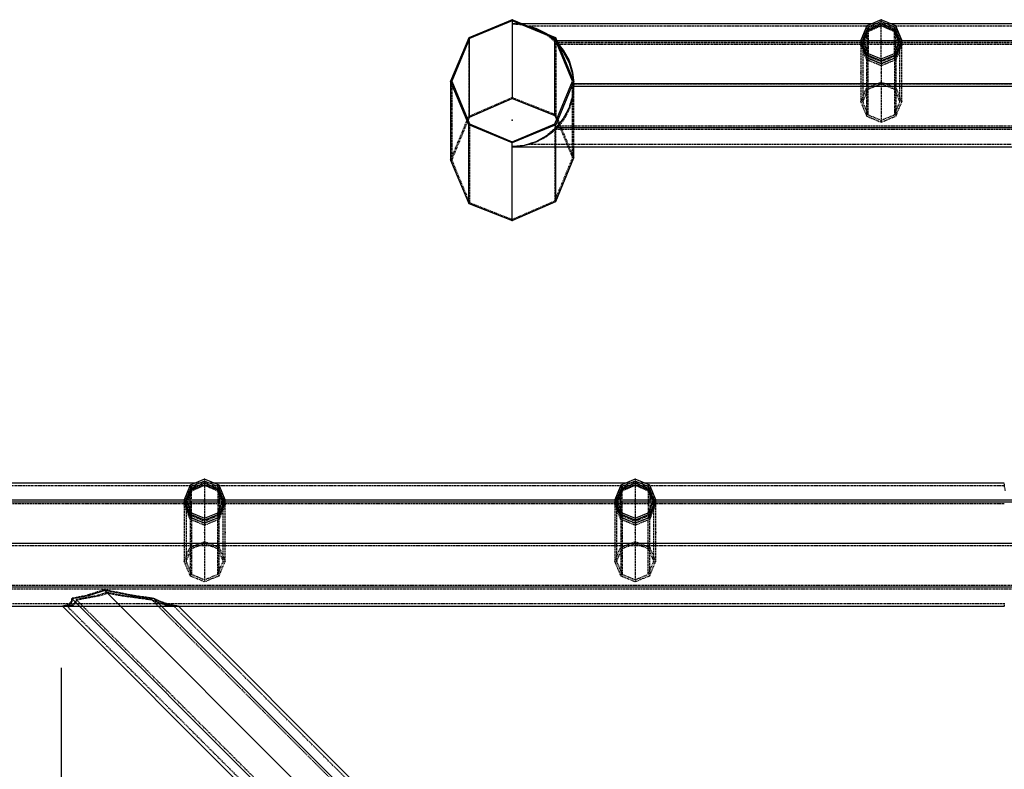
# Model space of a CAD drawing. Extents: x 551880 to 585869, y 94458 to 133000.
# Tile 10 of 42: x 566129 to 568530, y 113169 to 114996. Entities that reach past the tile are written whole.
import ezdxf

# ---------------------------------------------------------------- set-up
doc = ezdxf.new("R2010")
doc.units = 0
doc.header["$LTSCALE"] = 10
doc.header["$MEASUREMENT"] = 0
doc.linetypes.add('HIDDEN', pattern=[0.375, 0.25, -0.125])
doc.layers.get('0').update_dxf_attribs({"linetype": 'CONTINUOUS'})
doc.layers.get('Defpoints').update_dxf_attribs({"linetype": 'CONTINUOUS'})
for name, color, linetype in [('COTAS', 7, 'CONTINUOUS'), ('FORIR', 4, 'CONTINUOUS'), ('G', 3, 'CONTINUOUS'), ('S', 7, 'CONTINUOUS'), ('TR', 6, 'HIDDEN')]:
    doc.layers.add(name, color=color, linetype=linetype)
doc.styles.add('PADRAO MTL', font='txt.shx', dxfattribs={"width": 0.8, "oblique": 5})
doc.styles.get("Standard").update_dxf_attribs({"font": 'txt.shx', "width": 0.7, "oblique": 5})
doc.dimstyles.new('1-75', dxfattribs={"dimscale": 75, "dimtxt": 2.5, "dimasz": 2, "dimexe": 2, "dimexo": 2, "dimgap": 2, "dimtad": 1, "dimdec": 0, "dimdsep": 46, "dimtxsty": 'PADRAO MTL', "dimcen": 3, "dimclrd": 1, "dimclre": 1, "dimclrt": 7, "dimadec": 0, "dimazin": 0, "dimtfac": 1, "dimtdec": 0, "dimtmove": 0, "dimatfit": 3, "dimfxl": 1, "dimtfill": 1, "dimtolj": 1, "dimarcsym": 0})

# ---------------------------------------------------------------- blocks, each defined once
blk = doc.blocks.new('3D_INFOM')
blk.add_point((0, 0))
at = {"layer": 'FORIR', "flags": 1}
blk.add_attdef('MARK', (7.6, -4.3), '', height=5.26, dxfattribs=at)
blk = doc.blocks.new('3D_INFOTEXT')
blk.add_point((0, 0))
at = {"flags": 1}
for tag, p in [('MAR_PEZ', (7.2, 4.1)), ('POS_PEZ', (7.6, -4.3)), ('LUN_PRO', (7.2, -21.9)), ('NOM_PRO', (7.6, -13.2)), ('HANDLE', (7, -38.5)), ('MAT_PRO', (7.6, -30.1))]:
    blk.add_attdef(tag, p, '', height=5.26, dxfattribs=at)
blk = doc.blocks.new('*D86')
at = {"layer": 'COTAS', "color": 1, "lineweight": -2, "transparency": 16777216}
for p, q in [((566083, 113566.8), (565500.2, 113566.8)), ((565650.2, 113416.8), (565650.2, 111417.2)), ((568379.6, 111267.2), (565500.2, 111267.2))]:
    blk.add_line(p, q, dxfattribs=at)
at = {"layer": 'COTAS', "color": 1, "transparency": 16777216}
for points in [[(565625.2, 113416.8), (565675.2, 113416.8), (565650.2, 113566.8)], [(565625.2, 111417.2), (565675.2, 111417.2), (565650.2, 111267.2)]]:
    blk.add_solid(points, dxfattribs=at)
at = {"layer": 'Defpoints', "color": 0, "transparency": 16777216}
for p in [(566233, 113566.8), (565650.2, 111267.2), (568529.6, 111267.2)]:
    blk.add_point(p, dxfattribs=at)
at = {"layer": 'COTAS', "color": 7, "transparency": 16777216, "insert": (565406.4, 112417), "char_height": 187.5, "attachment_point": 5, "rotation": 90, "style": 'PADRAO MTL', "bg_fill": 3, "box_fill_scale": 1.25, "bg_fill_color": 256, "bg_fill_true_color": 13158600, "bg_fill_transparency": 0}
blk.add_mtext('\\A1;2300', dxfattribs=at)
blk = doc.blocks.new('*D88')
at = {"layer": 'COTAS', "color": 1, "lineweight": -2, "transparency": 16777216}
for p, q in [((566230, 113416.9), (566230, 110319.8)), ((568379.6, 110469.8), (566380, 110469.8))]:
    blk.add_line(p, q, dxfattribs=at)
at = {"layer": 'COTAS', "color": 1, "transparency": 16777216}
for points in [[(566380, 110494.8), (566380, 110444.8), (566230, 110469.8)], [(568379.6, 110494.8), (568379.6, 110444.8), (568529.6, 110469.8)]]:
    blk.add_solid(points, dxfattribs=at)
at = {"layer": 'Defpoints', "color": 0, "transparency": 16777216}
for p in [(566230, 113566.9), (566230, 110469.8), (568529.6, 110469.8)]:
    blk.add_point(p, dxfattribs=at)
at = {"layer": 'COTAS', "color": 7, "transparency": 16777216, "insert": (567379.8, 110713.5), "char_height": 187.5, "attachment_point": 5, "style": 'PADRAO MTL', "bg_fill": 3, "box_fill_scale": 1.25, "bg_fill_color": 256, "bg_fill_true_color": 13158600, "bg_fill_transparency": 0}
blk.add_mtext('\\A1;2300', dxfattribs=at)

msp = doc.modelspace()

# ---------------------------------------------------------------- linework, layer by layer
at = {"layer": 'G'}
for p, q in [((567329.6, 114993.8), (567329.6, 114804.2)), ((568206.2, 114986.7), (567353, 114986.7)), ((567361, 114983.4), (567387, 114975.9)), ((567364.5, 114982), (567387, 114974.8)), ((567387, 114975.1), (567370.5, 114980.4)), ((567370.5, 114980.4), (567387, 114975.6)), ((568197.6, 114978.4), (568197.6, 114970.2)), ((568213.4, 114976.5), (568229.6, 114982.8)), ((568229.6, 114982.8), (568229.6, 114991.7)), ((568229.6, 114982.8), (568245.8, 114976.5)), ((569256.2, 114986.7), (568253, 114986.7)), ((568261.6, 114970.2), (568261.6, 114978.4)), ((567387, 114975.9), (567413, 114962.7)), ((567387, 114975.6), (567413, 114962.4)), ((567404, 114965.6), (567387, 114975.1)), ((567387, 114974.8), (567401.9, 114966.5)), ((567413, 114962.7), (567415.2, 114961)), ((567413, 114962.4), (567414.4, 114961.3)), ((568186.9, 114944.9), (568194.6, 114963.1)), ((568194.6, 114963.1), (568197.6, 114970.2)), ((568197.6, 114970.2), (568213.4, 114976.5)), ((568245.8, 114976.5), (568261.6, 114970.2)), ((568261.6, 114970.2), (568264.7, 114963.1)), ((568264.7, 114963.1), (568272.4, 114944.9)), ((567225.4, 114758.9), (567225.4, 114950.6)), ((567433.8, 114763.1), (567433.8, 114950.6)), ((568179.6, 114944.9), (567438.8, 114944.9)), ((567441.9, 114937.5), (567454.3, 114922.5)), ((567442, 114937.2), (567454.3, 114922.3)), ((567442.8, 114936.3), (567442.4, 114936.3)), ((567445.5, 114928.8), (567454.3, 114918)), ((567445.6, 114928.6), (567454.3, 114917.8)), ((568179.6, 114946.4), (568179.6, 114939)), ((568179.6, 114939), (568186.5, 114922.6)), ((568185.9, 114942.7), (568186.9, 114944.9)), ((568272.4, 114944.9), (568186.9, 114944.9)), ((568272.4, 114944.9), (568273.3, 114942.7)), ((568272.7, 114922.6), (568279.6, 114939)), ((568279.6, 114939), (568279.6, 114946.4)), ((569229.6, 114944.9), (568279.6, 114944.9)), ((567454.3, 114922.5), (567468.2, 114896.7)), ((567454.3, 114922.3), (567468.2, 114896.6)), ((567454.3, 114918), (567468.2, 114891.8)), ((567454.3, 114917.8), (567468.2, 114891.7)), ((568186.5, 114922.6), (568194.3, 114904.2)), ((568194.3, 114904.2), (568194.3, 114911.1)), ((568265, 114904.2), (568272.7, 114922.6)), ((568265, 114911.1), (568265, 114904.2)), ((567468.2, 114896.7), (567476.7, 114868.8)), ((567468.2, 114896.6), (567476.7, 114868.7)), ((567468.2, 114891.8), (567476.7, 114863.5)), ((567468.2, 114891.7), (567476.7, 114863.3)), ((568194.3, 114904.2), (568211.9, 114896.9)), ((568211.9, 114896.9), (568229.6, 114889.6)), ((568229.6, 114889.6), (568247.4, 114896.9)), ((568229.6, 114896.4), (568229.6, 114889.6)), ((568247.4, 114896.9), (568265, 114904.2)), ((567476.7, 114868.8), (567478.8, 114848.5)), ((567476.7, 114868.7), (567478.7, 114848.5)), ((567476.7, 114863.5), (567478, 114850.3)), ((567476.7, 114863.3), (567478, 114850.3)), ((567179.6, 114846.4), (567179.6, 114653.8)), ((567479.6, 114839.8), (567476.7, 114810.3)), ((567479.6, 114839.8), (567479.6, 114846.4)), ((568678.6, 114839.8), (567479.6, 114839.8)), ((567479.6, 114839.8), (567479.6, 114839.8)), ((567476.7, 114810.3), (567468.2, 114782)), ((567225.4, 114758.9), (567329.6, 114804.2)), ((567329.6, 114804.2), (567433.8, 114763.1)), ((567433.8, 114763.1), (567438.2, 114752.7)), ((567468.2, 114782), (567454.3, 114755.8)), ((567222, 114750.5), (567225.4, 114758.9)), ((567223.6, 114548.7), (567223.6, 114740.3)), ((567454.3, 114755.8), (567435.7, 114732.9)), ((567435.7, 114732.9), (567435.7, 114740.3)), ((567413, 114713.4), (567387, 114698.8)), ((567435.6, 114732.9), (567413, 114713.4)), ((567435.7, 114732.9), (567435.6, 114732.9)), ((585423.6, 114732.9), (567435.6, 114732.9)), ((567329.6, 114686.9), (567329.6, 114696.4)), ((567358.9, 114689.9), (567329.6, 114686.9)), ((567387, 114698.8), (567358.9, 114689.9)), ((567329.6, 114686.9), (567329.6, 114686.8)), ((567329.6, 114686.8), (585529.6, 114686.8)), ((567329.6, 114506.9), (567329.6, 114686.8)), ((567435.7, 114552.9), (567435.7, 114686.8)), ((567479.6, 114659.8), (567479.6, 114686.8)), ((567179.6, 114653.8), (567223.6, 114548.7)), ((567435.7, 114552.9), (567479.6, 114659.8)), ((567223.6, 114548.7), (567329.6, 114506.9)), ((567329.6, 114506.9), (567435.7, 114552.9)), ((566556.2, 113866.7), (565553, 113866.7)), ((566544.6, 113843.1), (566547.6, 113850.2)), ((566547.6, 113850.2), (566547.6, 113858.4)), ((566547.6, 113850.2), (566563.4, 113856.5)), ((566563.4, 113856.5), (566579.6, 113862.7)), ((566579.6, 113871.7), (566579.6, 113862.7)), ((566579.6, 113862.7), (566595.8, 113856.5)), ((566595.8, 113856.5), (566611.6, 113850.2)), ((567606.2, 113866.7), (566603, 113866.7)), ((566611.6, 113858.4), (566611.6, 113850.2)), ((566611.6, 113850.2), (566614.7, 113843.1)), ((567594.6, 113843.1), (567597.6, 113850.2)), ((567597.6, 113850.2), (567597.6, 113858.4)), ((567597.6, 113850.2), (567613.4, 113856.5)), ((567613.4, 113856.5), (567629.6, 113862.7)), ((567629.6, 113871.7), (567629.6, 113862.7)), ((567629.6, 113862.7), (567645.8, 113856.5)), ((567645.8, 113856.5), (567661.6, 113850.2)), ((568529.6, 113866.7), (567653, 113866.7)), ((567661.6, 113858.4), (567661.6, 113850.2)), ((567661.6, 113850.2), (567664.7, 113843.1)), ((566529.6, 113824.9), (565579.6, 113824.9)), ((566529.6, 113826.4), (566529.6, 113819)), ((566535.9, 113822.7), (566536.9, 113824.9)), ((566536.9, 113824.9), (566544.6, 113843.1)), ((566622.4, 113824.9), (566536.9, 113824.9)), ((566614.7, 113843.1), (566622.4, 113824.9)), ((566622.4, 113824.9), (566623.3, 113822.7)), ((566629.6, 113819), (566629.6, 113826.4)), ((567579.6, 113824.9), (566629.6, 113824.9)), ((567579.6, 113826.4), (567579.6, 113819)), ((567585.9, 113822.7), (567586.9, 113824.9)), ((567586.9, 113824.9), (567594.6, 113843.1)), ((567672.4, 113824.9), (567586.9, 113824.9)), ((567664.7, 113843.1), (567672.4, 113824.9)), ((567672.4, 113824.9), (567673.3, 113822.7)), ((567679.6, 113819), (567679.6, 113826.4)), ((568571.5, 113824.9), (567679.6, 113824.9)), ((566529.6, 113819), (566536.5, 113802.6)), ((566536.5, 113802.6), (566544.3, 113784.1)), ((566615, 113784.1), (566622.7, 113802.6)), ((566622.7, 113802.6), (566629.6, 113819)), ((567579.6, 113819), (567586.5, 113802.6)), ((567586.5, 113802.6), (567594.3, 113784.1)), ((567665, 113784.1), (567672.7, 113802.6)), ((567672.7, 113802.6), (567679.6, 113819)), ((566544.3, 113791.1), (566544.3, 113784.1)), ((566544.3, 113784.1), (566561.9, 113776.9)), ((566561.9, 113776.9), (566579.6, 113769.6)), ((566579.6, 113769.6), (566597.4, 113776.9)), ((566579.6, 113776.4), (566579.6, 113769.6)), ((566597.4, 113776.9), (566615, 113784.1)), ((566615, 113784.1), (566615, 113791.1)), ((567594.3, 113791.1), (567594.3, 113784.1)), ((567594.3, 113784.1), (567611.9, 113776.9)), ((567611.9, 113776.9), (567629.6, 113769.6)), ((567629.6, 113769.6), (567647.4, 113776.9)), ((567629.6, 113776.4), (567629.6, 113769.6)), ((567647.4, 113776.9), (567665, 113784.1)), ((567665, 113784.1), (567665, 113791.1)), ((568675.5, 113719.8), (552179.6, 113719.8)), ((568575.7, 113612.8), (552135.6, 113612.8)), ((566256.7, 113584.7), (566256.1, 113578.2)), ((566296.5, 113592), (566256.7, 113584.7)), ((568547.5, 111293.9), (566256.7, 113584.7)), ((566336.6, 113604.7), (566296.5, 113592)), ((566402.2, 113592), (566336.6, 113604.7)), ((568567.6, 111373.8), (566336.6, 113604.7)), ((566456.7, 113584.7), (566402.2, 113592)), ((566470.3, 113578.2), (566456.7, 113584.7)), ((566456.7, 113584.7), (568547.5, 111493.9)), ((552029.6, 113566.8), (568529.9, 113566.8)), ((566233.2, 113566.8), (568529.6, 111270.3)), ((566233.9, 113566.8), (566233.7, 113566.8)), ((566234, 113566.8), (566233.9, 113566.8)), ((566256.1, 113578.2), (566248.2, 113569.6)), ((566495.3, 113569.6), (566470.3, 113578.2)), ((566515.4, 113566.8), (566515.1, 113566.8)), ((566515.5, 113566.8), (566515.4, 113566.8)), ((568529.6, 111553.2), (566516, 113566.8))]:
    msp.add_line(p, q, dxfattribs=at)
at = {"layer": 'S'}
for p, q in [((567329.6, 114996.4), (567223.6, 114952.5)), ((567329.6, 114993.8), (567225.4, 114950.6)), ((567435.7, 114952.5), (567329.6, 114996.4)), ((567433.8, 114950.6), (567329.6, 114993.8)), ((568194.3, 114981.8), (568179.6, 114946.4)), ((568197.6, 114978.4), (568184.4, 114946.4)), ((568229.6, 114996.4), (568194.3, 114981.8)), ((568229.6, 114991.7), (568197.6, 114978.4)), ((568265, 114981.8), (568229.6, 114996.4)), ((568261.6, 114978.4), (568229.6, 114991.7)), ((568274.9, 114946.4), (568261.6, 114978.4)), ((568279.6, 114946.4), (568265, 114981.8)), ((567223.6, 114952.5), (567179.6, 114846.4)), ((567225.4, 114950.6), (567182.3, 114846.4)), ((567477, 114846.4), (567433.8, 114950.6)), ((567479.6, 114846.4), (567435.7, 114952.5)), ((568194.3, 114911.1), (568179.6, 114946.4)), ((568184.4, 114946.4), (568197.6, 114914.4)), ((568261.6, 114914.4), (568274.9, 114946.4)), ((568279.6, 114946.4), (568265, 114911.1)), ((568229.6, 114896.4), (568194.3, 114911.1)), ((568197.6, 114914.4), (568229.6, 114901.2)), ((568229.6, 114901.2), (568261.6, 114914.4)), ((568265, 114911.1), (568229.6, 114896.4)), ((567223.6, 114740.3), (567179.6, 114846.4)), ((567182.3, 114846.4), (567225.4, 114742.2)), ((567433.8, 114742.2), (567477, 114846.4)), ((567479.6, 114846.4), (567435.7, 114740.3)), ((567329.6, 114696.4), (567223.6, 114740.3)), ((567225.4, 114742.2), (567329.6, 114699)), ((567329.6, 114699), (567433.8, 114742.2)), ((567435.7, 114740.3), (567329.6, 114696.4)), ((566579.6, 113876.4), (566544.3, 113861.8)), ((566615, 113861.8), (566579.6, 113876.4)), ((567629.6, 113876.4), (567594.3, 113861.8)), ((567665, 113861.8), (567629.6, 113876.4)), ((566544.3, 113861.8), (566529.6, 113826.4)), ((566547.6, 113858.4), (566534.4, 113826.4)), ((566579.6, 113871.7), (566547.6, 113858.4)), ((566611.6, 113858.4), (566579.6, 113871.7)), ((566624.9, 113826.4), (566611.6, 113858.4)), ((566629.6, 113826.4), (566615, 113861.8)), ((567594.3, 113861.8), (567579.6, 113826.4)), ((567597.6, 113858.4), (567584.4, 113826.4)), ((567629.6, 113871.7), (567597.6, 113858.4)), ((567661.6, 113858.4), (567629.6, 113871.7)), ((567674.9, 113826.4), (567661.6, 113858.4)), ((567679.6, 113826.4), (567665, 113861.8)), ((566544.3, 113791.1), (566529.6, 113826.4)), ((566534.4, 113826.4), (566547.6, 113794.4)), ((566611.6, 113794.4), (566624.9, 113826.4)), ((566629.6, 113826.4), (566615, 113791.1)), ((567594.3, 113791.1), (567579.6, 113826.4)), ((567584.4, 113826.4), (567597.6, 113794.4)), ((567661.6, 113794.4), (567674.9, 113826.4)), ((567679.6, 113826.4), (567665, 113791.1)), ((566579.6, 113776.4), (566544.3, 113791.1)), ((566547.6, 113794.4), (566579.6, 113781.2)), ((566579.6, 113781.2), (566611.6, 113794.4)), ((566615, 113791.1), (566579.6, 113776.4)), ((567629.6, 113776.4), (567594.3, 113791.1)), ((567597.6, 113794.4), (567629.6, 113781.2)), ((567629.6, 113781.2), (567661.6, 113794.4)), ((567665, 113791.1), (567629.6, 113776.4))]:
    msp.add_line(p, q, dxfattribs=at)
at = {"layer": 'TR'}
for p, q in [((567329.6, 114993.8), (567329.6, 114996.4)), ((567330.1, 114986.7), (567358.9, 114984.1)), ((567330.1, 114986.7), (567358.9, 114983.8)), ((567353, 114986.7), (567330.1, 114986.7)), ((567358.9, 114984.1), (567361, 114983.4)), ((567358.9, 114983.8), (567364.5, 114982)), ((568193.7, 114980.4), (567370.5, 114980.4)), ((568223.5, 114980.4), (568193.7, 114980.4)), ((568194.3, 114973.4), (568194.3, 114981.8)), ((568201.9, 114976.5), (568222.6, 114984.5)), ((568216, 114980.4), (568201.9, 114974.2)), ((568253, 114986.7), (568206.2, 114986.7)), ((568227.5, 114980.4), (568213.4, 114974.2)), ((568222.6, 114983.3), (568216, 114980.4)), ((568222.6, 114984.5), (568229.5, 114986.7)), ((568229.3, 114986.7), (568222.6, 114983.3)), ((568235.7, 114980.4), (568223.5, 114980.4)), ((568229.6, 114981.3), (568227.5, 114980.4)), ((568229.3, 114986.7), (568229.6, 114986.8)), ((568229.5, 114986.7), (568229.3, 114986.7)), ((568229.3, 114986.7), (568229.9, 114986.7)), ((568229.7, 114986.7), (568229.5, 114986.7)), ((568229.6, 114991.7), (568229.6, 114996.4)), ((568229.6, 114986.8), (568229.7, 114986.7)), ((568229.6, 114981.3), (568229.6, 114982.8)), ((568231.8, 114980.4), (568229.6, 114981.3)), ((568229.6, 114980.4), (568229.6, 114981.3)), ((568229.6, 114901.2), (568229.6, 114980.4)), ((568229.7, 114986.7), (568229.9, 114986.7)), ((568229.7, 114986.7), (568236.7, 114984.5)), ((568229.9, 114986.7), (568229.7, 114986.7)), ((568236.7, 114983.3), (568229.9, 114986.7)), ((568245.8, 114974.2), (568231.8, 114980.4)), ((568265.6, 114980.4), (568235.7, 114980.4)), ((568236.7, 114984.5), (568257.3, 114976.5)), ((568243.2, 114980.4), (568236.7, 114983.3)), ((568257.3, 114974.2), (568243.2, 114980.4)), ((568265, 114981.8), (568265, 114973.4)), ((569243.7, 114980.4), (568265.6, 114980.4)), ((567401.9, 114966.5), (567413, 114960.3)), ((567404, 114965.6), (567413, 114960.6)), ((567413, 114960.6), (567435.7, 114941.1)), ((567413, 114960.3), (567435.7, 114940.8)), ((567414.4, 114961.3), (567435.7, 114944.7)), ((567415.2, 114961), (567435.7, 114945)), ((568182.1, 114944.9), (568189.8, 114963.1)), ((568189.8, 114959.8), (568184.4, 114946.4)), ((568194.6, 114959.8), (568186.9, 114940.7)), ((568189.8, 114963.1), (568194.3, 114973.4)), ((568194.3, 114970.9), (568189.8, 114959.8)), ((568194.3, 114973.4), (568201.9, 114976.5)), ((568201.9, 114974.2), (568194.3, 114970.9)), ((568194.3, 114970.9), (568194.3, 114911.1)), ((568197.6, 114967.4), (568194.6, 114959.8)), ((568213.4, 114974.2), (568197.6, 114967.4)), ((568197.6, 114967.4), (568197.6, 114914.4)), ((568261.6, 114967.4), (568245.8, 114974.2)), ((568257.3, 114976.5), (568265, 114973.4)), ((568265, 114970.9), (568257.3, 114974.2)), ((568264.7, 114959.8), (568261.6, 114967.4)), ((568261.6, 114914.4), (568261.6, 114967.4)), ((568272.4, 114940.7), (568264.7, 114959.8)), ((568265, 114973.4), (568269.4, 114963.1)), ((568265, 114911.1), (568265, 114970.9)), ((568269.4, 114959.8), (568265, 114970.9)), ((568269.4, 114963.1), (568277.1, 114944.9)), ((568274.8, 114946.4), (568269.4, 114959.8)), ((567223.6, 114952.5), (567223.6, 114760.8)), ((567435.7, 114952.5), (567435.7, 114765)), ((567435.7, 114945), (567435.7, 114944.9)), ((567438.8, 114944.9), (567435.7, 114944.9)), ((567435.7, 114944.9), (567441.9, 114937.5)), ((567435.7, 114944.7), (567439.4, 114940.4)), ((567435.7, 114941.1), (567439.4, 114936.3)), ((567435.7, 114940.8), (567435.7, 114940.7)), ((585423.5, 114940.7), (567435.7, 114940.7)), ((567435.7, 114940.7), (567445.6, 114928.6)), ((585419.8, 114940.4), (567439.4, 114940.4)), ((567439.4, 114940.4), (567442, 114937.2)), ((567442.4, 114936.3), (567439.4, 114936.3)), ((567439.4, 114936.3), (567445.5, 114928.8)), ((568180.8, 114936.3), (567442.8, 114936.3)), ((568179.6, 114939), (568182.1, 114944.9)), ((568184.4, 114944.9), (568179.6, 114944.9)), ((568180.5, 114936.8), (568179.6, 114934.6)), ((568186.5, 114917.6), (568179.6, 114934.6)), ((568179.6, 114934.6), (568179.6, 114796)), ((568182.1, 114940.7), (568180.5, 114936.8)), ((568188.6, 114936.3), (568180.8, 114936.3)), ((568184.4, 114946.3), (568182.1, 114940.7)), ((568184.4, 114946.4), (568184.4, 114946.3)), ((568184.4, 114946.4), (568184.4, 114939)), ((568185, 114944.9), (568184.4, 114944.9)), ((568184.4, 114939), (568185.9, 114942.7)), ((568186.8, 114940.6), (568184.4, 114934.6)), ((568184.4, 114939), (568191.3, 114922.6)), ((568191.3, 114917.6), (568184.4, 114934.6)), ((568184.4, 114934.6), (568184.4, 114927.7)), ((568186.9, 114944.9), (568185, 114944.9)), ((568186.9, 114940.7), (568186.8, 114940.6)), ((568270.7, 114936.3), (568188.6, 114936.3)), ((568267.9, 114922.6), (568274.9, 114939)), ((568274.9, 114934.6), (568267.9, 114917.6)), ((568278.5, 114936.3), (568270.7, 114936.3)), ((568274.3, 114944.9), (568272.4, 114944.9)), ((568272.4, 114940.6), (568272.4, 114940.7)), ((568274.9, 114934.6), (568272.4, 114940.6)), ((568279.6, 114934.6), (568272.7, 114917.6)), ((568273.3, 114942.7), (568274.9, 114939)), ((568274.9, 114944.9), (568274.3, 114944.9)), ((568274.9, 114946.3), (568274.8, 114946.4)), ((568274.9, 114939), (568274.9, 114946.4)), ((568277.1, 114940.7), (568274.9, 114946.3)), ((568279.6, 114944.9), (568274.9, 114944.9)), ((568274.9, 114927.7), (568274.9, 114934.6)), ((568277.1, 114944.9), (568279.6, 114939)), ((568278.7, 114936.8), (568277.1, 114940.7)), ((569230.8, 114936.3), (568278.5, 114936.3)), ((568279.6, 114934.6), (568278.7, 114936.8)), ((568279.6, 114796), (568279.6, 114934.6)), ((568184.4, 114927.7), (568184.4, 114796)), ((568194.3, 114898.8), (568186.5, 114917.6)), ((568191.3, 114922.6), (568197.6, 114907.5)), ((568197.3, 114902.9), (568191.3, 114917.6)), ((568197.6, 114907.5), (568197.6, 114914.4)), ((568197.6, 114907.5), (568223.3, 114896.9)), ((568197.6, 114907.5), (568197.6, 114902.8)), ((568235.9, 114896.9), (568261.6, 114907.5)), ((568261.6, 114907.5), (568267.9, 114922.6)), ((568261.6, 114914.4), (568261.6, 114907.5)), ((568261.6, 114902.8), (568261.6, 114907.5)), ((568267.9, 114917.6), (568261.9, 114902.9)), ((568272.7, 114917.6), (568265, 114898.8)), ((568274.9, 114796), (568274.9, 114927.7)), ((568194.3, 114904.2), (568194.3, 114898.8)), ((568211.9, 114891.4), (568194.3, 114898.8)), ((568194.3, 114761.2), (568194.3, 114898.8)), ((568197.6, 114902.2), (568197.3, 114902.9)), ((568197.6, 114902.8), (568197.6, 114902.2)), ((568197.6, 114764.5), (568197.6, 114902.2)), ((568223.3, 114891.4), (568197.6, 114902.2)), ((568229.6, 114884), (568211.9, 114891.4)), ((568223.3, 114896.9), (568229.6, 114894.4)), ((568229.6, 114888.8), (568223.3, 114891.4)), ((568229.6, 114901.2), (568229.6, 114896.4)), ((568229.6, 114889.6), (568229.6, 114901.2)), ((568229.6, 114894.4), (568235.9, 114896.9)), ((568247.4, 114891.4), (568229.6, 114884)), ((568235.9, 114891.4), (568229.6, 114888.8)), ((568229.6, 114888.8), (568229.6, 114889.6)), ((568229.6, 114888.8), (568229.6, 114884)), ((568229.6, 114884), (568229.6, 114746.6)), ((568261.6, 114902.2), (568235.9, 114891.4)), ((568265, 114898.8), (568247.4, 114891.4)), ((568261.9, 114902.9), (568261.6, 114902.2)), ((568261.6, 114902.2), (568261.6, 114902.8)), ((568261.6, 114902.2), (568261.6, 114764.5)), ((568265, 114898.8), (568265, 114904.2)), ((568265, 114898.8), (568265, 114761.2)), ((567182.3, 114846.4), (567182.3, 114653.9)), ((567479.6, 114839.7), (567476.7, 114810.2)), ((567479.6, 114833.9), (567476.7, 114804.9)), ((567479.6, 114833.8), (567476.7, 114804.8)), ((567477, 114812.7), (567477, 114846.4)), ((567478, 114850.3), (567479.3, 114836.9)), ((567478, 114850.3), (567479.3, 114836.8)), ((567478.7, 114848.5), (567479.6, 114839.8)), ((567478.8, 114848.5), (567479.6, 114839.8)), ((567479.3, 114836.9), (567479.6, 114834)), ((567479.3, 114836.8), (567479.6, 114833.9)), ((567479.6, 114839.7), (567479.6, 114839.8)), ((567479.6, 114833.9), (567479.6, 114839.8)), ((567479.6, 114839.8), (567479.6, 114839.7)), ((585379.6, 114839.7), (567479.6, 114839.7)), ((567479.6, 114839.7), (567479.6, 114839.7)), ((567479.6, 114833.8), (567479.6, 114834)), ((567479.6, 114834), (567479.6, 114833.9)), ((567479.6, 114693.2), (567479.6, 114833.9)), ((568678, 114833.9), (567479.6, 114833.9)), ((567479.6, 114833.9), (567479.6, 114833.8)), ((585379.6, 114833.8), (567479.6, 114833.8)), ((567479.6, 114833.8), (567479.6, 114833.8)), ((568194.3, 114830.4), (568201.9, 114833.5)), ((568197.6, 114827.2), (568213.4, 114833.5)), ((568201.9, 114833.5), (568222.6, 114841.5)), ((568213.4, 114833.5), (568229.6, 114839.8)), ((568222.6, 114841.5), (568229.5, 114843.8)), ((568229.5, 114843.8), (568229.6, 114843.8)), ((568229.5, 114843.8), (568229.7, 114843.8)), ((568229.6, 114843.8), (568229.7, 114843.8)), ((568229.6, 114839.8), (568245.8, 114833.5)), ((568229.7, 114843.8), (568236.7, 114841.5)), ((568236.7, 114841.5), (568257.3, 114833.5)), ((568245.8, 114833.5), (568261.6, 114827.2)), ((568257.3, 114833.5), (568265, 114830.4)), ((567476.7, 114810.2), (567468.2, 114781.8)), ((567477, 114807.3), (567477, 114812.7)), ((568182.1, 114802), (568189.8, 114820.2)), ((568186.9, 114802), (568194.6, 114820.2)), ((568189.8, 114820.2), (568194.3, 114830.4)), ((568194.6, 114820.2), (568197.6, 114827.2)), ((568261.6, 114827.2), (568264.7, 114820.2)), ((568264.7, 114820.2), (568272.4, 114802)), ((568265, 114830.4), (568269.4, 114820.2)), ((568269.4, 114820.2), (568277.1, 114802)), ((567223.6, 114760.8), (567329.6, 114806.8)), ((567329.6, 114806.8), (567435.7, 114765)), ((567476.7, 114804.9), (567468.2, 114777)), ((567476.7, 114804.8), (567468.2, 114776.9)), ((567477, 114693.2), (567477, 114807.3)), ((568179.6, 114796), (568182.1, 114802)), ((568179.6, 114796), (568186.5, 114779.6)), ((568184.4, 114796), (568186.9, 114802)), ((568184.4, 114796), (568191.3, 114779.6)), ((568267.9, 114779.6), (568274.9, 114796)), ((568272.4, 114802), (568274.9, 114796)), ((568272.7, 114779.6), (568279.6, 114796)), ((568277.1, 114802), (568279.6, 114796)), ((567179.6, 114653.8), (567223.6, 114760.8)), ((567435.7, 114765), (567479.6, 114659.8)), ((567468.2, 114781.8), (567454.3, 114755.7)), ((567468.2, 114777), (567454.3, 114751.3)), ((567468.2, 114776.9), (567454.3, 114751.2)), ((568186.5, 114779.6), (568194.3, 114761.2)), ((568191.3, 114779.6), (568197.6, 114764.5)), ((568194.3, 114761.2), (568211.9, 114754)), ((568197.6, 114764.5), (568223.3, 114754)), ((568235.9, 114754), (568261.6, 114764.5)), ((568247.4, 114754), (568265, 114761.2)), ((568261.6, 114764.5), (568267.9, 114779.6)), ((568265, 114761.2), (568272.7, 114779.6)), ((567182.3, 114653.9), (567222, 114750.5)), ((567225.4, 114742.2), (567225.4, 114550.6)), ((567433.8, 114742.2), (567433.8, 114554.8)), ((567454.3, 114751.2), (567435.7, 114728.7)), ((567439.3, 114737.3), (567435.7, 114732.6)), ((567438.2, 114752.7), (567442.8, 114741.6)), ((567454.3, 114755.7), (567439.3, 114737.3)), ((567454.3, 114751.3), (567439.3, 114733.2)), ((585419.9, 114737.3), (567439.3, 114737.3)), ((567442.8, 114741.6), (567444, 114738.8)), ((567444, 114738.8), (567463, 114693.2)), ((568211.9, 114754), (568229.6, 114746.6)), ((568223.3, 114754), (568229.6, 114751.4)), ((568229.6, 114751.4), (568235.9, 114754)), ((568229.6, 114746.6), (568247.4, 114754)), ((567413, 114713), (567387, 114698.5)), ((567435.7, 114732.6), (567413, 114713)), ((567435.7, 114729), (567413, 114711.2)), ((567435.6, 114728.6), (567413, 114710.9)), ((567435.7, 114728.7), (567435.6, 114728.6)), ((585423.6, 114728.6), (567435.6, 114728.6)), ((567439.3, 114733.2), (567435.7, 114729)), ((567435.7, 114729), (567435.7, 114732.9)), ((567435.7, 114693.2), (567435.7, 114729)), ((568577.6, 114733.2), (567439.3, 114733.2)), ((567329.6, 114699), (567329.6, 114696.4)), ((567358.9, 114689.6), (567329.6, 114686.9)), ((567387, 114697.7), (567358.9, 114689.6)), ((567387, 114698.5), (567370.2, 114693.2)), ((567387, 114698), (567370.2, 114693.2)), ((567370.2, 114693.2), (568546.4, 114693.2)), ((567413, 114711.2), (567387, 114698)), ((567413, 114710.9), (567387, 114697.7)), ((567435.7, 114686.8), (567435.7, 114693.2)), ((567463, 114693.2), (567465.7, 114686.8)), ((567477, 114686.8), (567477, 114693.2)), ((567479.6, 114686.8), (567479.6, 114693.2)), ((567465.7, 114686.8), (567477, 114659.8)), ((567477, 114659.8), (567477, 114686.8)), ((567182.3, 114653.9), (567225.4, 114550.6)), ((567433.8, 114554.8), (567477, 114659.8)), ((567225.4, 114550.6), (567329.6, 114509.5)), ((567329.6, 114509.5), (567433.8, 114554.8)), ((566579.6, 113876.4), (566579.6, 113871.7)), ((567629.6, 113876.4), (567629.6, 113871.7)), ((566543.7, 113860.4), (565565.6, 113860.4)), ((566539.8, 113843.1), (566544.3, 113853.4)), ((566544.3, 113850.9), (566539.8, 113839.8)), ((566573.5, 113860.4), (566543.7, 113860.4)), ((566544.3, 113853.4), (566544.3, 113861.8)), ((566544.3, 113853.4), (566551.9, 113856.5)), ((566551.9, 113854.2), (566544.3, 113850.9)), ((566544.3, 113791.1), (566544.3, 113850.9)), ((566563.4, 113854.2), (566547.6, 113847.4)), ((566551.9, 113856.5), (566572.6, 113864.4)), ((566566, 113860.4), (566551.9, 113854.2)), ((566603, 113866.7), (566556.2, 113866.7)), ((566577.5, 113860.4), (566563.4, 113854.2)), ((566572.6, 113863.3), (566566, 113860.4)), ((566572.6, 113864.4), (566579.5, 113866.7)), ((566579.3, 113866.6), (566572.6, 113863.3)), ((566585.7, 113860.4), (566573.5, 113860.4)), ((566579.6, 113861.3), (566577.5, 113860.4)), ((566579.3, 113866.6), (566579.5, 113866.7)), ((566579.5, 113866.7), (566579.3, 113866.6)), ((566579.3, 113866.6), (566579.9, 113866.6)), ((566579.5, 113866.7), (566579.6, 113866.8)), ((566579.7, 113866.7), (566579.5, 113866.7)), ((566579.6, 113866.8), (566579.9, 113866.6)), ((566579.6, 113862.7), (566579.6, 113861.3)), ((566581.8, 113860.4), (566579.6, 113861.3)), ((566579.6, 113861.3), (566579.6, 113860.4)), ((566579.6, 113860.4), (566579.6, 113781.2)), ((566579.7, 113866.7), (566586.7, 113864.4)), ((566579.9, 113866.6), (566579.7, 113866.7)), ((566586.7, 113863.3), (566579.9, 113866.6)), ((566595.8, 113854.2), (566581.8, 113860.4)), ((566615.6, 113860.4), (566585.7, 113860.4)), ((566586.7, 113864.4), (566607.3, 113856.5)), ((566593.2, 113860.4), (566586.7, 113863.3)), ((566607.3, 113854.2), (566593.2, 113860.4)), ((566611.6, 113847.4), (566595.8, 113854.2)), ((566607.3, 113856.5), (566615, 113853.4)), ((566615, 113850.9), (566607.3, 113854.2)), ((566615, 113861.8), (566615, 113853.4)), ((566615, 113853.4), (566619.4, 113843.1)), ((566615, 113850.9), (566615, 113791.1)), ((566619.4, 113839.8), (566615, 113850.9)), ((567593.7, 113860.4), (566615.6, 113860.4)), ((567589.8, 113843.1), (567594.3, 113853.4)), ((567594.3, 113850.9), (567589.8, 113839.8)), ((567623.5, 113860.4), (567593.7, 113860.4)), ((567594.3, 113853.4), (567594.3, 113861.8)), ((567594.3, 113853.4), (567601.9, 113856.5)), ((567601.9, 113854.2), (567594.3, 113850.9)), ((567594.3, 113791.1), (567594.3, 113850.9)), ((567613.4, 113854.2), (567597.6, 113847.4)), ((567601.9, 113856.5), (567622.6, 113864.4)), ((567616, 113860.4), (567601.9, 113854.2)), ((567653, 113866.7), (567606.2, 113866.7)), ((567627.5, 113860.4), (567613.4, 113854.2)), ((567622.6, 113863.3), (567616, 113860.4)), ((567622.6, 113864.4), (567629.5, 113866.7)), ((567629.3, 113866.6), (567622.6, 113863.3)), ((567635.7, 113860.4), (567623.5, 113860.4)), ((567629.6, 113861.3), (567627.5, 113860.4)), ((567629.3, 113866.6), (567629.5, 113866.7)), ((567629.5, 113866.7), (567629.3, 113866.6)), ((567629.3, 113866.6), (567629.9, 113866.6)), ((567629.5, 113866.7), (567629.6, 113866.8)), ((567629.7, 113866.7), (567629.5, 113866.7)), ((567629.6, 113866.8), (567629.7, 113866.7)), ((567629.6, 113862.7), (567629.6, 113861.3)), ((567631.8, 113860.4), (567629.6, 113861.3)), ((567629.6, 113861.3), (567629.6, 113860.4)), ((567629.6, 113860.4), (567629.6, 113781.2)), ((567629.7, 113866.7), (567629.9, 113866.6)), ((567629.7, 113866.7), (567636.7, 113864.4)), ((567629.9, 113866.6), (567629.7, 113866.7)), ((567636.7, 113863.3), (567629.9, 113866.6)), ((567645.8, 113854.2), (567631.8, 113860.4)), ((567665.6, 113860.4), (567635.7, 113860.4)), ((567636.7, 113864.4), (567657.3, 113856.5)), ((567643.2, 113860.4), (567636.7, 113863.3)), ((567657.3, 113854.2), (567643.2, 113860.4)), ((567661.6, 113847.4), (567645.8, 113854.2)), ((567657.3, 113856.5), (567665, 113853.4)), ((567665, 113850.9), (567657.3, 113854.2)), ((567665, 113861.8), (567665, 113853.4)), ((567665, 113853.4), (567669.4, 113843.1)), ((567665, 113850.9), (567665, 113791.1)), ((567669.4, 113839.8), (567665, 113850.9)), ((568529.6, 113860.4), (567665.6, 113860.4)), ((568529.6, 113865.4), (568529.6, 113859.1)), ((568532.5, 113847.7), (568529.6, 113859.1)), ((566529.6, 113819), (566532.1, 113824.9)), ((566534.4, 113824.9), (566529.6, 113824.9)), ((566532.1, 113824.9), (566539.8, 113843.1)), ((566534.4, 113826.3), (566532.1, 113820.7)), ((566539.8, 113839.8), (566534.4, 113826.3)), ((566534.4, 113826.4), (566534.4, 113819)), ((566534.4, 113826.3), (566534.4, 113826.3)), ((566535, 113824.9), (566534.4, 113824.9)), ((566536.9, 113824.9), (566535, 113824.9)), ((566544.6, 113839.8), (566536.9, 113820.7)), ((566547.6, 113847.4), (566544.6, 113839.8)), ((566547.6, 113794.4), (566547.6, 113847.4)), ((566614.7, 113839.8), (566611.6, 113847.4)), ((566611.6, 113847.4), (566611.6, 113794.4)), ((566622.4, 113820.7), (566614.7, 113839.8)), ((566619.4, 113843.1), (566627.1, 113824.9)), ((566624.8, 113826.3), (566619.4, 113839.8)), ((566624.3, 113824.9), (566622.4, 113824.9)), ((566624.9, 113824.9), (566624.3, 113824.9)), ((566624.9, 113826.3), (566624.8, 113826.3)), ((566624.9, 113819), (566624.9, 113826.4)), ((566627.1, 113820.7), (566624.9, 113826.3)), ((566629.6, 113824.9), (566624.9, 113824.9)), ((566627.1, 113824.9), (566629.6, 113819)), ((567579.6, 113819), (567582.1, 113824.9)), ((567584.4, 113824.9), (567579.6, 113824.9)), ((567582.1, 113824.9), (567589.8, 113843.1)), ((567584.4, 113826.3), (567582.1, 113820.7)), ((567589.8, 113839.8), (567584.4, 113826.3)), ((567584.4, 113826.4), (567584.4, 113819)), ((567584.4, 113826.3), (567584.4, 113826.3)), ((567585, 113824.9), (567584.4, 113824.9)), ((567586.9, 113824.9), (567585, 113824.9)), ((567594.6, 113839.8), (567586.9, 113820.7)), ((567597.6, 113847.4), (567594.6, 113839.8)), ((567597.6, 113794.4), (567597.6, 113847.4)), ((567664.7, 113839.8), (567661.6, 113847.4)), ((567661.6, 113847.4), (567661.6, 113794.4)), ((567672.4, 113820.7), (567664.7, 113839.8)), ((567669.4, 113843.1), (567677.1, 113824.9)), ((567674.8, 113826.3), (567669.4, 113839.8)), ((567674.3, 113824.9), (567672.4, 113824.9)), ((567674.9, 113824.9), (567674.3, 113824.9)), ((567674.9, 113826.3), (567674.8, 113826.3)), ((567674.9, 113819), (567674.9, 113826.4)), ((567677.1, 113820.7), (567674.9, 113826.3)), ((567679.6, 113824.9), (567674.9, 113824.9)), ((567677.1, 113824.9), (567679.6, 113819)), ((568576.6, 113820.7), (552135.7, 113820.7)), ((568567.9, 113820.3), (552139.4, 113820.3)), ((566530.8, 113816.3), (565578.5, 113816.3)), ((566530.5, 113816.8), (566529.6, 113814.6)), ((566536.5, 113797.6), (566529.6, 113814.6)), ((566529.6, 113814.6), (566529.6, 113676)), ((566532.1, 113820.7), (566530.5, 113816.8)), ((566538.6, 113816.3), (566530.8, 113816.3)), ((566534.4, 113819), (566535.9, 113822.7)), ((566536.8, 113820.5), (566534.4, 113814.6)), ((566534.4, 113819), (566541.3, 113802.6)), ((566541.3, 113797.6), (566534.4, 113814.6)), ((566534.4, 113814.6), (566534.4, 113807.7)), ((566534.4, 113807.7), (566534.4, 113676)), ((566536.9, 113820.7), (566536.8, 113820.5)), ((566620.7, 113816.3), (566538.6, 113816.3)), ((566541.3, 113802.6), (566547.6, 113787.5)), ((566611.6, 113787.5), (566617.9, 113802.6)), ((566617.9, 113802.6), (566624.9, 113819)), ((566624.9, 113814.6), (566617.9, 113797.6)), ((566628.5, 113816.3), (566620.7, 113816.3)), ((566622.4, 113820.5), (566622.4, 113820.7)), ((566624.9, 113814.6), (566622.4, 113820.5)), ((566629.6, 113814.6), (566622.7, 113797.6)), ((566623.3, 113822.7), (566624.9, 113819)), ((566624.9, 113807.7), (566624.9, 113814.6)), ((566624.9, 113676), (566624.9, 113807.7)), ((566628.7, 113816.8), (566627.1, 113820.7)), ((567580.8, 113816.3), (566628.5, 113816.3)), ((566629.6, 113814.6), (566628.7, 113816.8)), ((566629.6, 113676), (566629.6, 113814.6)), ((567580.5, 113816.8), (567579.6, 113814.6)), ((567586.5, 113797.6), (567579.6, 113814.6)), ((567579.6, 113814.6), (567579.6, 113676)), ((567582.1, 113820.7), (567580.5, 113816.8)), ((567588.6, 113816.3), (567580.8, 113816.3)), ((567584.4, 113819), (567585.9, 113822.7)), ((567586.8, 113820.5), (567584.4, 113814.6)), ((567584.4, 113819), (567591.3, 113802.6)), ((567591.3, 113797.6), (567584.4, 113814.6)), ((567584.4, 113814.6), (567584.4, 113807.7)), ((567584.4, 113807.7), (567584.4, 113676)), ((567586.9, 113820.7), (567586.8, 113820.5)), ((567670.7, 113816.3), (567588.6, 113816.3)), ((567591.3, 113802.6), (567597.6, 113787.5)), ((567661.6, 113787.5), (567667.9, 113802.6)), ((567667.9, 113802.6), (567674.9, 113819)), ((567674.9, 113814.6), (567667.9, 113797.6)), ((567678.5, 113816.3), (567670.7, 113816.3)), ((567672.4, 113820.5), (567672.4, 113820.7)), ((567674.9, 113814.6), (567672.4, 113820.5)), ((567679.6, 113814.6), (567672.7, 113797.6)), ((567673.3, 113822.7), (567674.9, 113819)), ((567674.9, 113807.7), (567674.9, 113814.6)), ((567674.9, 113676), (567674.9, 113807.7)), ((567678.7, 113816.8), (567677.1, 113820.7)), ((568529.6, 113816.3), (567678.5, 113816.3)), ((567679.6, 113814.6), (567678.7, 113816.8)), ((567679.6, 113676), (567679.6, 113814.6)), ((566544.3, 113778.7), (566536.5, 113797.6)), ((566547.3, 113782.9), (566541.3, 113797.6)), ((566544.3, 113778.7), (566544.3, 113784.1)), ((566561.9, 113771.4), (566544.3, 113778.7)), ((566544.3, 113778.7), (566544.3, 113641.1)), ((566547.6, 113782.1), (566547.3, 113782.9)), ((566547.6, 113794.4), (566547.6, 113787.5)), ((566547.6, 113787.5), (566573.3, 113776.9)), ((566547.6, 113782.8), (566547.6, 113787.5)), ((566547.6, 113782.1), (566547.6, 113782.8)), ((566547.6, 113782.1), (566547.6, 113644.5)), ((566573.3, 113771.4), (566547.6, 113782.1)), ((566573.3, 113776.9), (566579.6, 113774.3)), ((566579.6, 113781.2), (566579.6, 113776.4)), ((566579.6, 113774.3), (566585.9, 113776.9)), ((566585.9, 113776.9), (566611.6, 113787.5)), ((566611.6, 113782.1), (566585.9, 113771.4)), ((566615, 113778.7), (566597.4, 113771.4)), ((566611.6, 113787.5), (566611.6, 113794.4)), ((566611.6, 113787.5), (566611.6, 113782.8)), ((566611.9, 113782.9), (566611.6, 113782.1)), ((566611.6, 113782.8), (566611.6, 113782.1)), ((566611.6, 113644.5), (566611.6, 113782.1)), ((566617.9, 113797.6), (566611.9, 113782.9)), ((566622.7, 113797.6), (566615, 113778.7)), ((566615, 113784.1), (566615, 113778.7)), ((566615, 113641.1), (566615, 113778.7)), ((567594.3, 113778.7), (567586.5, 113797.6)), ((567597.3, 113782.9), (567591.3, 113797.6)), ((567594.3, 113778.7), (567594.3, 113784.1)), ((567611.9, 113771.4), (567594.3, 113778.7)), ((567594.3, 113778.7), (567594.3, 113641.1)), ((567597.6, 113782.1), (567597.3, 113782.9)), ((567597.6, 113794.4), (567597.6, 113787.5)), ((567597.6, 113787.5), (567623.3, 113776.9)), ((567597.6, 113782.8), (567597.6, 113787.5)), ((567597.6, 113782.1), (567597.6, 113782.8)), ((567597.6, 113782.1), (567597.6, 113644.5)), ((567623.3, 113771.4), (567597.6, 113782.1)), ((567623.3, 113776.9), (567629.6, 113774.3)), ((567629.6, 113781.2), (567629.6, 113776.4)), ((567629.6, 113781.2), (567629.6, 113776.4)), ((567629.6, 113774.3), (567635.9, 113776.9)), ((567635.9, 113776.9), (567661.6, 113787.5)), ((567661.6, 113782.1), (567635.9, 113771.4)), ((567665, 113778.7), (567647.4, 113771.4)), ((567661.6, 113787.5), (567661.6, 113794.4)), ((567661.6, 113787.5), (567661.6, 113782.8)), ((567661.9, 113782.9), (567661.6, 113782.1)), ((567661.6, 113782.8), (567661.6, 113782.1)), ((567661.6, 113644.5), (567661.6, 113782.1)), ((567667.9, 113797.6), (567661.9, 113782.9)), ((567672.7, 113797.6), (567665, 113778.7)), ((567665, 113784.1), (567665, 113778.7)), ((567665, 113641.1), (567665, 113778.7)), ((566579.6, 113764), (566561.9, 113771.4)), ((566579.6, 113768.8), (566573.3, 113771.4)), ((566597.4, 113771.4), (566579.6, 113764)), ((566585.9, 113771.4), (566579.6, 113768.8)), ((566579.6, 113769.6), (566579.6, 113768.8)), ((566579.6, 113768.8), (566579.6, 113764)), ((566579.6, 113764), (566579.6, 113626.6)), ((567629.6, 113764), (567611.9, 113771.4)), ((567629.6, 113768.8), (567623.3, 113771.4)), ((567647.4, 113771.4), (567629.6, 113764)), ((567635.9, 113771.4), (567629.6, 113768.8)), ((567629.6, 113769.6), (567629.6, 113768.8)), ((567629.6, 113768.8), (567629.6, 113764)), ((567629.6, 113764), (567629.6, 113626.6)), ((568637.6, 113719.6), (552179.6, 113719.6)), ((568529.6, 113713.9), (552179.6, 113713.9)), ((568679.6, 113713.8), (553680.3, 113713.8)), ((566539.8, 113700.1), (566544.3, 113710.4)), ((566544.3, 113710.4), (566551.9, 113713.5)), ((566544.6, 113700.1), (566547.6, 113707.2)), ((566547.6, 113707.2), (566563.4, 113713.5)), ((566551.9, 113713.5), (566572.6, 113721.4)), ((566563.4, 113713.5), (566579.6, 113719.7)), ((566572.6, 113721.4), (566579.5, 113723.7)), ((566579.5, 113723.7), (566579.6, 113723.8)), ((566579.5, 113723.7), (566579.7, 113723.7)), ((566579.6, 113723.8), (566579.7, 113723.7)), ((566579.6, 113719.7), (566595.8, 113713.5)), ((566579.7, 113723.7), (566586.7, 113721.4)), ((566586.7, 113721.4), (566607.3, 113713.5)), ((566595.8, 113713.5), (566611.6, 113707.2)), ((566607.3, 113713.5), (566615, 113710.4)), ((566611.6, 113707.2), (566614.7, 113700.1)), ((566615, 113710.4), (566619.4, 113700.1)), ((567589.8, 113700.1), (567594.3, 113710.4)), ((567594.3, 113710.4), (567601.9, 113713.5)), ((567594.6, 113700.1), (567597.6, 113707.2)), ((567597.6, 113707.2), (567613.4, 113713.5)), ((567601.9, 113713.5), (567622.6, 113721.4)), ((567613.4, 113713.5), (567629.6, 113719.7)), ((567622.6, 113721.4), (567629.5, 113723.7)), ((567629.5, 113723.7), (567629.6, 113723.8)), ((567629.5, 113723.7), (567629.7, 113723.7)), ((567629.6, 113723.8), (567629.7, 113723.7)), ((567629.6, 113719.7), (567645.8, 113713.5)), ((567629.7, 113723.7), (567636.7, 113721.4)), ((567636.7, 113721.4), (567657.3, 113713.5)), ((567645.8, 113713.5), (567661.6, 113707.2)), ((567657.3, 113713.5), (567665, 113710.4)), ((567661.6, 113707.2), (567664.7, 113700.1)), ((567665, 113710.4), (567669.4, 113700.1)), ((566529.6, 113676), (566532.1, 113681.9)), ((566532.1, 113681.9), (566539.8, 113700.1)), ((566534.4, 113676), (566536.9, 113681.9)), ((566536.9, 113681.9), (566544.6, 113700.1)), ((566614.7, 113700.1), (566622.4, 113681.9)), ((566619.4, 113700.1), (566627.1, 113681.9)), ((566622.4, 113681.9), (566624.9, 113676)), ((566627.1, 113681.9), (566629.6, 113676)), ((567579.6, 113676), (567582.1, 113681.9)), ((567582.1, 113681.9), (567589.8, 113700.1)), ((567584.4, 113676), (567586.9, 113681.9)), ((567586.9, 113681.9), (567594.6, 113700.1)), ((567664.7, 113700.1), (567672.4, 113681.9)), ((567669.4, 113700.1), (567677.1, 113681.9)), ((567672.4, 113681.9), (567674.9, 113676)), ((567677.1, 113681.9), (567679.6, 113676)), ((566529.6, 113676), (566536.5, 113659.6)), ((566534.4, 113676), (566541.3, 113659.6)), ((566536.5, 113659.6), (566544.3, 113641.1)), ((566541.3, 113659.6), (566547.6, 113644.5)), ((566611.6, 113644.5), (566617.9, 113659.6)), ((566615, 113641.1), (566622.7, 113659.6)), ((566617.9, 113659.6), (566624.9, 113676)), ((566622.7, 113659.6), (566629.6, 113676)), ((567579.6, 113676), (567586.5, 113659.6)), ((567584.4, 113676), (567591.3, 113659.6)), ((567586.5, 113659.6), (567594.3, 113641.1)), ((567591.3, 113659.6), (567597.6, 113644.5)), ((567661.6, 113644.5), (567667.9, 113659.6)), ((567665, 113641.1), (567672.7, 113659.6)), ((567667.9, 113659.6), (567674.9, 113676)), ((567672.7, 113659.6), (567679.6, 113676)), ((566544.3, 113641.1), (566561.9, 113633.9)), ((566547.6, 113644.5), (566573.3, 113633.9)), ((566561.9, 113633.9), (566579.6, 113626.6)), ((566573.3, 113633.9), (566579.6, 113631.3)), ((566579.6, 113631.3), (566585.9, 113633.9)), ((566579.6, 113626.6), (566597.4, 113633.9)), ((566585.9, 113633.9), (566611.6, 113644.5)), ((566597.4, 113633.9), (566615, 113641.1)), ((567594.3, 113641.1), (567611.9, 113633.9)), ((567597.6, 113644.5), (567623.3, 113633.9)), ((567611.9, 113633.9), (567629.6, 113626.6)), ((567623.3, 113633.9), (567629.6, 113631.3)), ((567629.6, 113631.3), (567635.9, 113633.9)), ((567629.6, 113626.6), (567647.4, 113633.9)), ((567635.9, 113633.9), (567661.6, 113644.5)), ((567647.4, 113633.9), (567665, 113641.1)), ((568572.1, 113608.6), (552135.6, 113608.6)), ((568571.2, 113617.2), (552139.3, 113617.2)), ((568529.6, 113613.2), (553780.8, 113613.2)), ((566255.5, 113585.9), (566254.7, 113578.2)), ((566288.4, 113592), (566255.5, 113585.9)), ((566255.5, 113585.9), (566256.7, 113584.7)), ((566315.7, 113592), (566266.5, 113582.9)), ((566323.8, 113592), (566267.8, 113581.6)), ((566334.7, 113606.7), (566288.4, 113592)), ((566341.3, 113600.1), (566315.7, 113592)), ((566343.2, 113598.2), (566323.8, 113592)), ((566336.6, 113604.7), (566334.7, 113606.7)), ((566410.3, 113592), (566334.7, 113606.7)), ((566383, 113592), (566341.3, 113600.1)), ((566374.9, 113592), (566343.2, 113598.2)), ((566451.8, 113581.6), (566374.9, 113592)), ((566450.5, 113582.9), (566383, 113592)), ((566455.5, 113585.9), (566410.3, 113592)), ((566456.7, 113584.7), (566455.5, 113585.9)), ((566471.7, 113578.2), (566455.5, 113585.9)), ((556107.8, 113573.1), (566251.4, 113573.1)), ((566246.8, 113569.6), (566233.1, 113566.9)), ((566233.7, 113566.8), (566233.1, 113566.9)), ((566233.1, 113566.9), (566233.2, 113566.8)), ((566233.9, 113566.8), (566245.2, 113566.8)), ((566248.2, 113569.6), (566234, 113566.8)), ((566258.1, 113569.6), (566244.4, 113566.9)), ((566244.4, 113566.9), (566244.5, 113566.8)), ((566245, 113566.8), (566244.4, 113566.9)), ((566244.5, 113566.8), (566244.5, 113566.8)), ((566244.5, 113566.8), (568529.6, 111281.7)), ((566245.2, 113566.8), (566245, 113566.8)), ((566259.5, 113569.6), (566245.2, 113566.8)), ((566250, 113573.1), (566246.8, 113569.6)), ((566254.7, 113578.2), (566250, 113573.1)), ((566251.4, 113573.1), (566485.1, 113573.1)), ((566261.3, 113573.1), (566258.1, 113569.6)), ((566267.4, 113578.2), (566259.5, 113569.6)), ((566266, 113578.2), (566261.3, 113573.1)), ((566266.5, 113582.9), (566266, 113578.2)), ((566266.5, 113582.9), (566267.8, 113581.6)), ((566267.8, 113581.6), (566267.4, 113578.2)), ((568544.5, 111304.9), (566267.8, 113581.6)), ((566460.4, 113578.2), (566450.5, 113582.9)), ((566451.8, 113581.6), (566450.5, 113582.9)), ((566451.8, 113581.6), (568544.5, 111488.9)), ((566459, 113578.2), (566451.8, 113581.6)), ((566484, 113569.6), (566459, 113578.2)), ((566475.2, 113573.1), (566460.4, 113578.2)), ((566486.5, 113573.1), (566471.7, 113578.2)), ((566485.4, 113569.6), (566475.2, 113573.1)), ((566504, 113566.8), (566484, 113569.6)), ((566485.1, 113573.1), (568529.9, 113573.1)), ((566504.6, 113566.9), (566485.4, 113569.6)), ((566496.7, 113569.6), (566486.5, 113573.1)), ((566515.1, 113566.8), (566495.3, 113569.6)), ((566515.9, 113566.9), (566496.7, 113569.6)), ((566504.2, 113566.8), (566504, 113566.8)), ((566504, 113566.8), (566515.4, 113566.8)), ((566504.6, 113566.9), (566504.2, 113566.8)), ((566504.7, 113566.8), (566504.6, 113566.9)), ((568529.6, 111541.9), (566504.7, 113566.8)), ((566504.7, 113566.8), (566504.7, 113566.8)), ((566515.9, 113566.9), (566515.5, 113566.8)), ((566516, 113566.8), (566515.9, 113566.9)), ((568529.6, 113574.1), (568529.6, 113573.1)), ((568529.6, 113573.1), (568529.6, 113567.8)), ((568529.9, 113566.8), (568529.6, 113567.8))]:
    msp.add_line(p, q, dxfattribs=at)

# ---------------------------------------------------------------- block references
for p in [(567329.6, 114996.4), (568229.6, 114996.4), (568229.6, 114944.9), (568179.6, 114866.7), (568229.6, 114843.8), (567329.6, 114506.9), (566579.6, 113876.4), (567629.6, 113876.4), (566579.6, 113824.9), (567629.6, 113824.9), (566629.6, 113746.7), (567679.6, 113746.7), (566579.6, 113723.7), (567629.6, 113723.7)]:
    msp.add_blockref('3D_INFOTEXT', p)
at = {"layer": 'G'}
for p in [(568229.6, 114943), (568229.6, 114866.7), (567329.6, 114751.7), (566579.6, 113823), (567629.6, 113823), (566579.6, 113746.7), (567629.6, 113746.7)]:
    msp.add_blockref('3D_INFOM', p, dxfattribs=at)

# ---------------------------------------------------------------- next in the draw order: dimensions: what is measured, and where the dimension line sits
at = {"layer": 'COTAS'}
dim = msp.add_linear_dim(base=(565650.2, 111267.2), p1=(566233, 113566.8), p2=(568529.6, 111267.2), angle=90, dimstyle='1-75', dxfattribs=at)
dim.commit()
dim.dimension.update_dxf_attribs({"geometry": '*D86', "text_midpoint": (565406.4, 112417)})

# ---------------------------------------------------------------- next in the draw order: dimensions: what is measured, and where the dimension line sits
dim = msp.add_linear_dim(base=(566230, 110469.8), p1=(568529.6, 110469.8), p2=(566230, 113566.9), angle=180, dimstyle='1-75', dxfattribs=at)
dim.commit()
dim.dimension.update_dxf_attribs({"geometry": '*D88', "text_midpoint": (567379.8, 110713.5)})

doc.saveas('drawing.dxf')
